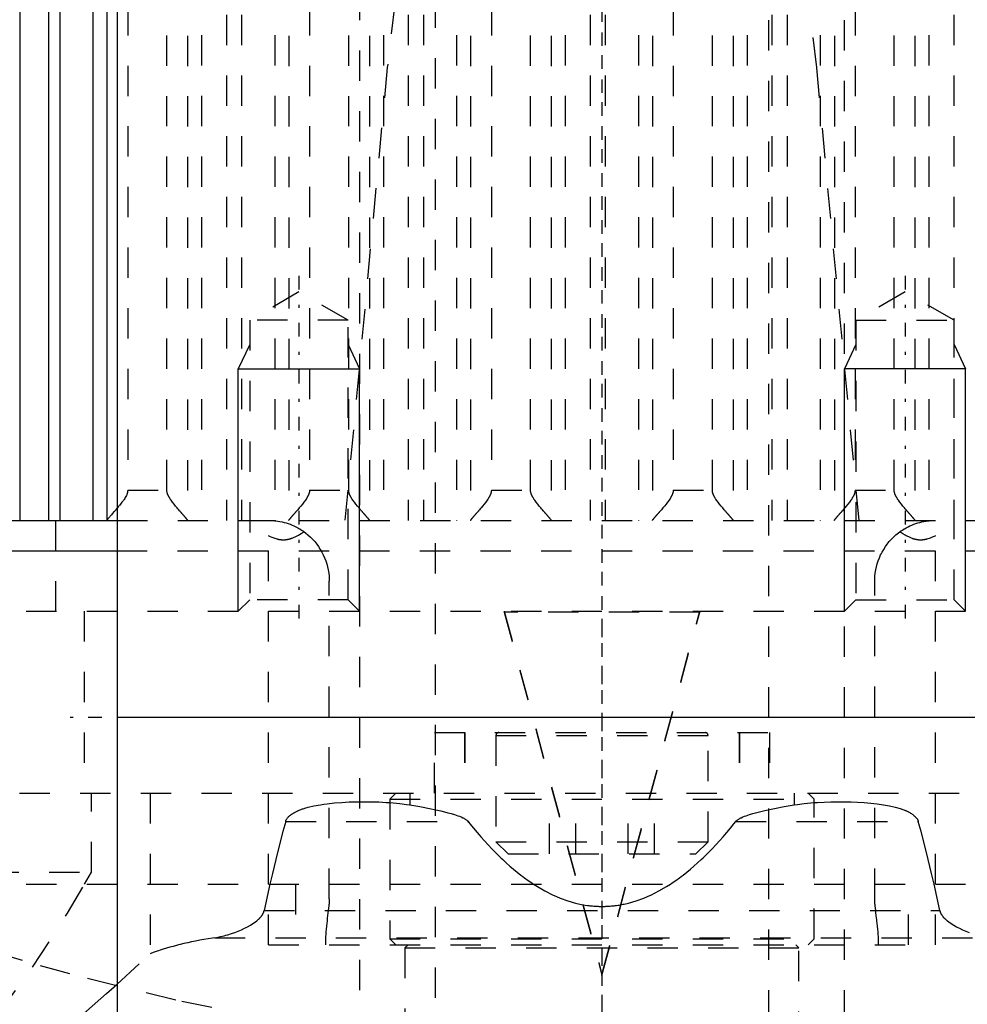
# Model space of a CAD drawing. Extents: x -70 to 72, y -1 to 596.
# Tile 4 of 13: x -19 to 12, y 187 to 219. Entities that reach past the tile are written whole.
import ezdxf

# ---------------------------------------------------------------- set-up
doc = ezdxf.new("R2010")
doc.units = 0
doc.linetypes.add('CENTER', pattern=[1.5, 0.45, -0.5, 0.05, -0.5])
doc.linetypes.add('DASHED', pattern=[2, 1, -1])
for name, color, linetype in [('AM_0', 7, 'CONTINUOUS'), ('AM_10', 7, 'CONTINUOUS'), ('AM_3', 7, 'DASHED'), ('AM_7', 7, 'CENTER')]:
    doc.layers.add(name, color=color, linetype=linetype)

msp = doc.modelspace()

# ---------------------------------------------------------------- linework, layer by layer
at = {"layer": 'AM_0', "color": 7, "linetype": 'CONTINUOUS'}
for p, q in [((-16, 394.2), (-16, 134)), ((-18.26, 249.174), (-18.26, 202.5)), ((-17.891, 249.174), (-17.891, 202.5)), ((-19.206, 248.503), (-19.206, 202.5)), ((-16.797, 248.503), (-16.797, 202.5)), ((-16.333, 248.49), (-16.333, 202.51)), ((-57.145, 202.5), (-16, 202.5)), ((-43, 201.5), (-16.007, 201.5)), ((16, 196), (-16, 196))]:
    msp.add_line(p, q, dxfattribs=at)
for points in [[(-16, 202.898, 0), (-16.014, 202.882, 0), (-16.04, 202.852, 0), (-16.065, 202.822, 0), (-16.078, 202.808, 0), (-16.09, 202.794, 0), (-16.114, 202.766, 0), (-16.138, 202.739, 0), (-16.161, 202.713, 0), (-16.183, 202.688, 0), (-16.204, 202.664, 0), (-16.214, 202.653, 0), (-16.224, 202.641, 0), (-16.243, 202.619, 0), (-16.261, 202.599, 0), (-16.277, 202.58, 0), (-16.292, 202.562, 0), (-16.305, 202.547, 0), (-16.31, 202.54, 0), (-16.315, 202.533, 0), (-16.324, 202.522, 0), (-16.331, 202.513, 0), (-16.333, 202.51, 0)], [(-16.333, 202.51, 0), (-16.335, 202.507, 0), (-16.339, 202.502, 0), (-16.343, 202.5, 0), (-16.345, 202.5, 0)]]:
    msp.add_polyline3d(points, dxfattribs=at)
at = {"layer": 'AM_10', "color": 7, "linetype": 'CONTINUOUS'}
for p, q in [((-11.621, 208.3), (-12, 207.5)), ((-8.379, 208.3), (-8, 207.5)), ((8.379, 208.3), (8, 207.5)), ((11.621, 208.3), (12, 207.5)), ((-12, 199.5), (-12, 207.5)), ((-12, 207.5), (-8, 207.5)), ((-8, 199.5), (-8, 207.5)), ((12, 207.5), (8, 207.5)), ((8, 199.5), (8, 207.5)), ((12, 199.5), (12, 207.5))]:
    msp.add_line(p, q, dxfattribs=at)
at = {"layer": 'AM_3', "color": 6, "linetype": 'DASHED'}
for p, q in [((-5.5, 453.75), (-5.5, 124)), ((5.5, 124), (5.5, 453.75)), ((-8, 444), (-8, 164)), ((8, 164), (8, 444)), ((-12.392, 249.174), (-12.392, 202.5)), ((-11.891, 249.174), (-11.891, 202.5)), ((-6.392, 249.174), (-6.392, 202.5)), ((-5.891, 249.174), (-5.891, 202.5)), ((-0.392, 249.174), (-0.392, 202.5)), ((0.109, 249.174), (0.109, 202.5)), ((5.608, 249.174), (5.608, 202.5)), ((6.109, 249.174), (6.109, 202.5)), ((11.608, 249.174), (11.608, 202.5)), ((-13.674, 248.49), (-13.674, 202.51)), ((-13.21, 248.503), (-13.21, 202.5)), ((-10.797, 248.503), (-10.797, 202.5)), ((-10.333, 248.49), (-10.333, 202.51)), ((-7.674, 248.49), (-7.674, 202.51)), ((-7.21, 248.503), (-7.21, 202.5)), ((-4.797, 248.503), (-4.797, 202.5)), ((-4.333, 248.49), (-4.333, 202.51)), ((-1.674, 248.49), (-1.674, 202.51)), ((-1.21, 248.503), (-1.21, 202.5)), ((1.203, 248.503), (1.203, 202.5)), ((1.667, 248.49), (1.667, 202.51)), ((4.326, 248.49), (4.326, 202.51)), ((4.79, 248.503), (4.79, 202.5)), ((7.203, 248.503), (7.203, 202.5)), ((7.667, 248.49), (7.667, 202.51)), ((10.326, 248.49), (10.326, 202.51)), ((10.79, 248.503), (10.79, 202.5)), ((-15.649, 247.5), (-15.649, 203.5)), ((-14.358, 203.5), (-14.358, 247.5)), ((-9.649, 247.5), (-9.649, 203.5)), ((-8.358, 203.5), (-8.358, 247.5)), ((-3.649, 247.5), (-3.649, 203.5)), ((-2.358, 203.5), (-2.358, 247.5)), ((2.351, 247.5), (2.351, 203.5)), ((3.642, 203.5), (3.642, 247.5)), ((8.351, 247.5), (8.351, 203.5)), ((9.642, 203.5), (9.642, 247.5)), ((-10, 210.036), (-11.621, 209.1)), ((-8.379, 209.1), (-10, 210.036)), ((10, 210.036), (8.379, 209.1)), ((11.621, 209.1), (10, 210.036)), ((-11.621, 209.1), (-11.621, 199.879)), ((-8.379, 209.1), (-11.621, 209.1)), ((-8.379, 199.879), (-8.379, 209.1)), ((8.379, 209.1), (8.379, 199.879)), ((8.379, 209.1), (11.621, 209.1)), ((11.621, 199.879), (11.621, 209.1)), ((-15.649, 203.5), (-14.358, 203.5)), ((-9.649, 203.5), (-8.358, 203.5)), ((-3.649, 203.5), (-2.358, 203.5)), ((2.351, 203.5), (3.642, 203.5)), ((8.351, 203.5), (9.642, 203.5)), ((-18.02, 199.5), (-18.02, 202.5)), ((-16, 202.5), (16, 202.5)), ((-11, 188.5), (-11, 201.987)), ((11, 188.5), (11, 201.987)), ((-16.007, 201.5), (16.007, 201.5)), ((-9, 190.02), (-9, 200.5)), ((9, 190.02), (9, 200.5)), ((-11.621, 199.879), (-12, 199.5)), ((-8.379, 199.879), (-11.621, 199.879)), ((-8, 199.5), (-8.379, 199.879)), ((8.379, 199.879), (8, 199.5)), ((8.379, 199.879), (11.621, 199.879)), ((12, 199.5), (11.621, 199.879)), ((-43, 199.5), (43, 199.5)), ((-17.084, 199.5), (-17.084, 193.5)), ((-3.225, 199.5), (-3.225, 199.474)), ((-3.225, 199.5), (0, 187.516)), ((3.225, 199.474), (-3.225, 199.474)), ((-3.225, 199.474), (0, 187.49)), ((0, 187.516), (3.225, 199.5)), ((0, 187.49), (3.225, 199.474)), ((3.225, 199.5), (3.225, 199.474)), ((-5.53, 193.5), (-5.53, 195.5)), ((-5.53, 195.5), (5.53, 195.5)), ((-4.54, 195.5), (-4.54, 193.5)), ((-4.53, 195.5), (-4.53, 193.5)), ((-3.5, 195.4), (-3.5, 191.9)), ((-3.5, 195.4), (3.5, 195.4)), ((3.5, 191.9), (3.5, 195.4)), ((4.53, 195.5), (4.53, 193.5)), ((4.54, 195.5), (4.54, 193.5)), ((5.53, 195.5), (5.53, 193.5)), ((-39.215, 193.5), (39.215, 193.5)), ((-16.842, 190.893), (-16.842, 193.5)), ((-14.906, 193.5), (-14.906, 188.204)), ((-6.8, 193.5), (-7, 193.3)), ((-7, 193.3), (-7, 188.7)), ((-7, 193.3), (7, 193.3)), ((-6.344, 193.5), (-6.344, 193.112)), ((-1.732, 191.5), (-1.732, 193.5)), ((-0.866, 191.5), (-0.866, 193.5)), ((0.866, 191.5), (0.866, 193.5)), ((1.732, 191.5), (1.732, 193.5)), ((6.344, 193.5), (6.344, 193.112)), ((7, 193.3), (6.8, 193.5)), ((7, 188.7), (7, 193.3)), ((-10.436, 192.57), (-4.416, 192.57)), ((4.416, 192.57), (10.436, 192.57)), ((-3.5, 191.9), (-3.1, 191.5)), ((-3.5, 191.9), (3.5, 191.9)), ((3.1, 191.5), (3.5, 191.9)), ((-3.1, 191.5), (3.1, 191.5)), ((-40.238, 190.893), (-16.842, 190.893)), ((-17.071, 190.494), (-16.842, 190.893)), ((-41, 190.5), (41, 190.5)), ((-10.958, 190.499), (-11.147, 189.63)), ((-10.115, 190.5), (-10.115, 188.5)), ((10.115, 188.5), (10.115, 190.5)), ((11.147, 189.63), (10.958, 190.499)), ((-11.147, 189.63), (11.147, 189.63)), ((-12.777, 188.733), (12.777, 188.733)), ((-11, 188.5), (11, 188.5)), ((-7, 188.7), (-6.8, 188.5)), ((-7, 188.7), (7, 188.7)), ((-6.4, 188.5), (-6.5, 188.4)), ((-6.5, 188.4), (-6.5, 181.3)), ((-6.5, 188.4), (6.5, 188.4)), ((6.5, 188.4), (6.4, 188.5)), ((6.5, 181.3), (6.5, 188.4)), ((6.8, 188.5), (7, 188.7)), ((-16.007, 187.194), (-14.906, 188.204)), ((0, 187.516), (0, 187.49))]:
    msp.add_line(p, q, dxfattribs=at)
for points in [[(-5.442, 231.459, 0), (-7.084, 217.437, 0), (-8.483, 202.5, 0)], [(8.483, 202.5, 0), (7.084, 217.437, 0), (5.442, 231.459, 0)], [(-15.649, 203.5, 0), (-15.649, 203.496, 0), (-15.649, 203.489, 0), (-15.65, 203.482, 0), (-15.65, 203.478, 0), (-15.65, 203.475, 0), (-15.651, 203.468, 0), (-15.652, 203.461, 0), (-15.652, 203.454, 0), (-15.653, 203.447, 0), (-15.655, 203.441, 0), (-15.655, 203.437, 0), (-15.656, 203.434, 0), (-15.657, 203.427, 0), (-15.659, 203.421, 0), (-15.66, 203.414, 0), (-15.662, 203.408, 0), (-15.664, 203.402, 0), (-15.665, 203.399, 0), (-15.665, 203.395, 0), (-15.667, 203.389, 0), (-15.669, 203.383, 0), (-15.67, 203.38, 0), (-15.672, 203.377, 0), (-15.674, 203.371, 0), (-15.676, 203.365, 0), (-15.677, 203.362, 0), (-15.678, 203.359, 0), (-15.681, 203.353, 0), (-15.683, 203.347, 0), (-15.692, 203.326, 0), (-15.71, 203.291, 0), (-15.728, 203.258, 0), (-15.749, 203.224, 0), (-15.77, 203.192, 0), (-15.781, 203.176, 0), (-15.793, 203.159, 0), (-15.816, 203.127, 0), (-15.839, 203.096, 0), (-15.864, 203.064, 0), (-15.888, 203.033, 0), (-15.913, 203.002, 0), (-15.926, 202.987, 0), (-15.938, 202.972, 0), (-15.963, 202.942, 0), (-15.988, 202.912, 0), (-16, 202.898, 0)], [(-13.674, 202.51, 0), (-13.675, 202.511, 0), (-13.676, 202.513, 0), (-13.678, 202.516, 0), (-13.679, 202.517, 0), (-13.68, 202.519, 0), (-13.682, 202.522, 0), (-13.685, 202.525, 0), (-13.688, 202.529, 0), (-13.691, 202.533, 0), (-13.694, 202.537, 0), (-13.696, 202.539, 0), (-13.698, 202.541, 0), (-13.701, 202.545, 0), (-13.705, 202.55, 0), (-13.709, 202.555, 0), (-13.713, 202.56, 0), (-13.718, 202.565, 0), (-13.72, 202.568, 0), (-13.723, 202.571, 0), (-13.727, 202.577, 0), (-13.732, 202.583, 0), (-13.735, 202.586, 0), (-13.738, 202.589, 0), (-13.743, 202.595, 0), (-13.749, 202.601, 0), (-13.751, 202.604, 0), (-13.754, 202.608, 0), (-13.76, 202.614, 0), (-13.766, 202.621, 0), (-13.772, 202.628, 0), (-13.778, 202.635, 0), (-13.784, 202.643, 0), (-13.788, 202.646, 0), (-13.791, 202.65, 0), (-13.797, 202.657, 0), (-13.804, 202.665, 0), (-13.811, 202.672, 0), (-13.817, 202.68, 0), (-13.824, 202.688, 0), (-13.828, 202.692, 0), (-13.831, 202.696, 0), (-13.838, 202.704, 0), (-13.845, 202.712, 0), (-13.853, 202.72, 0), (-13.86, 202.729, 0), (-13.867, 202.737, 0), (-13.871, 202.741, 0), (-13.875, 202.746, 0), (-13.883, 202.754, 0), (-13.89, 202.763, 0), (-13.898, 202.772, 0), (-13.906, 202.781, 0), (-13.914, 202.79, 0), (-13.918, 202.795, 0), (-13.922, 202.799, 0), (-13.93, 202.809, 0), (-13.938, 202.818, 0), (-13.967, 202.851, 0), (-13.992, 202.881, 0), (-14.017, 202.91, 0), (-14.069, 202.972, 0), (-14.121, 203.035, 0), (-14.171, 203.1, 0), (-14.219, 203.166, 0), (-14.246, 203.205, 0), (-14.253, 203.216, 0), (-14.26, 203.228, 0), (-14.264, 203.233, 0), (-14.267, 203.239, 0), (-14.274, 203.25, 0), (-14.281, 203.262, 0), (-14.284, 203.268, 0), (-14.288, 203.274, 0), (-14.294, 203.285, 0), (-14.3, 203.297, 0), (-14.303, 203.303, 0), (-14.306, 203.309, 0), (-14.312, 203.321, 0), (-14.318, 203.333, 0), (-14.323, 203.345, 0), (-14.328, 203.357, 0), (-14.333, 203.37, 0), (-14.335, 203.376, 0), (-14.337, 203.383, 0), (-14.342, 203.395, 0), (-14.345, 203.408, 0), (-14.349, 203.422, 0), (-14.351, 203.435, 0), (-14.354, 203.449, 0), (-14.355, 203.456, 0), (-14.356, 203.463, 0), (-14.357, 203.478, 0), (-14.358, 203.492, 0), (-14.358, 203.5, 0)], [(-9.649, 203.5, 0), (-9.649, 203.492, 0), (-9.65, 203.478, 0), (-9.651, 203.463, 0), (-9.652, 203.456, 0), (-9.653, 203.449, 0), (-9.656, 203.435, 0), (-9.658, 203.422, 0), (-9.662, 203.408, 0), (-9.665, 203.395, 0), (-9.67, 203.383, 0), (-9.672, 203.376, 0), (-9.674, 203.37, 0), (-9.679, 203.357, 0), (-9.684, 203.345, 0), (-9.689, 203.333, 0), (-9.695, 203.321, 0), (-9.701, 203.309, 0), (-9.704, 203.303, 0), (-9.707, 203.297, 0), (-9.713, 203.285, 0), (-9.719, 203.274, 0), (-9.723, 203.268, 0), (-9.726, 203.262, 0), (-9.733, 203.25, 0), (-9.74, 203.239, 0), (-9.743, 203.233, 0), (-9.747, 203.228, 0), (-9.754, 203.216, 0), (-9.761, 203.205, 0), (-9.788, 203.166, 0), (-9.836, 203.1, 0), (-9.886, 203.035, 0), (-9.938, 202.972, 0), (-9.99, 202.91, 0), (-10.015, 202.881, 0), (-10.04, 202.851, 0), (-10.069, 202.818, 0), (-10.077, 202.809, 0), (-10.085, 202.799, 0), (-10.089, 202.795, 0), (-10.093, 202.79, 0), (-10.101, 202.781, 0), (-10.109, 202.772, 0), (-10.117, 202.763, 0), (-10.124, 202.754, 0), (-10.132, 202.746, 0), (-10.136, 202.741, 0), (-10.14, 202.737, 0), (-10.147, 202.729, 0), (-10.154, 202.72, 0), (-10.162, 202.712, 0), (-10.169, 202.704, 0), (-10.176, 202.696, 0), (-10.179, 202.692, 0), (-10.183, 202.688, 0), (-10.19, 202.68, 0), (-10.196, 202.672, 0), (-10.203, 202.665, 0), (-10.21, 202.657, 0), (-10.216, 202.65, 0), (-10.219, 202.646, 0), (-10.223, 202.643, 0), (-10.229, 202.635, 0), (-10.235, 202.628, 0), (-10.241, 202.621, 0), (-10.247, 202.614, 0), (-10.253, 202.608, 0), (-10.256, 202.604, 0), (-10.258, 202.601, 0), (-10.264, 202.595, 0), (-10.269, 202.589, 0), (-10.272, 202.586, 0), (-10.275, 202.583, 0), (-10.28, 202.577, 0), (-10.284, 202.571, 0), (-10.287, 202.568, 0), (-10.289, 202.565, 0), (-10.294, 202.56, 0), (-10.298, 202.555, 0), (-10.302, 202.55, 0), (-10.306, 202.545, 0), (-10.309, 202.541, 0), (-10.311, 202.539, 0), (-10.313, 202.537, 0), (-10.316, 202.533, 0), (-10.319, 202.529, 0), (-10.322, 202.525, 0), (-10.325, 202.522, 0), (-10.327, 202.519, 0), (-10.328, 202.517, 0), (-10.329, 202.516, 0), (-10.331, 202.513, 0), (-10.332, 202.511, 0), (-10.333, 202.51, 0)], [(-7.674, 202.51, 0), (-7.675, 202.511, 0), (-7.676, 202.513, 0), (-7.678, 202.516, 0), (-7.679, 202.517, 0), (-7.68, 202.519, 0), (-7.682, 202.522, 0), (-7.685, 202.525, 0), (-7.688, 202.529, 0), (-7.691, 202.533, 0), (-7.694, 202.537, 0), (-7.696, 202.539, 0), (-7.698, 202.541, 0), (-7.701, 202.545, 0), (-7.705, 202.55, 0), (-7.709, 202.555, 0), (-7.713, 202.56, 0), (-7.718, 202.565, 0), (-7.72, 202.568, 0), (-7.723, 202.571, 0), (-7.727, 202.577, 0), (-7.732, 202.583, 0), (-7.735, 202.586, 0), (-7.738, 202.589, 0), (-7.743, 202.595, 0), (-7.749, 202.601, 0), (-7.751, 202.604, 0), (-7.754, 202.608, 0), (-7.76, 202.614, 0), (-7.766, 202.621, 0), (-7.772, 202.628, 0), (-7.778, 202.635, 0), (-7.784, 202.643, 0), (-7.788, 202.646, 0), (-7.791, 202.65, 0), (-7.797, 202.657, 0), (-7.804, 202.665, 0), (-7.811, 202.672, 0), (-7.817, 202.68, 0), (-7.824, 202.688, 0), (-7.828, 202.692, 0), (-7.831, 202.696, 0), (-7.838, 202.704, 0), (-7.845, 202.712, 0), (-7.853, 202.72, 0), (-7.86, 202.729, 0), (-7.867, 202.737, 0), (-7.871, 202.741, 0), (-7.875, 202.746, 0), (-7.883, 202.754, 0), (-7.89, 202.763, 0), (-7.898, 202.772, 0), (-7.906, 202.781, 0), (-7.914, 202.79, 0), (-7.918, 202.795, 0), (-7.922, 202.799, 0), (-7.93, 202.809, 0), (-7.938, 202.818, 0), (-7.967, 202.851, 0), (-7.992, 202.881, 0), (-8.017, 202.91, 0), (-8.069, 202.972, 0), (-8.121, 203.035, 0), (-8.171, 203.1, 0), (-8.219, 203.166, 0), (-8.246, 203.205, 0), (-8.253, 203.216, 0), (-8.26, 203.228, 0), (-8.264, 203.233, 0), (-8.267, 203.239, 0), (-8.274, 203.25, 0), (-8.281, 203.262, 0), (-8.284, 203.268, 0), (-8.288, 203.274, 0), (-8.294, 203.285, 0), (-8.3, 203.297, 0), (-8.303, 203.303, 0), (-8.306, 203.309, 0), (-8.312, 203.321, 0), (-8.318, 203.333, 0), (-8.323, 203.345, 0), (-8.328, 203.357, 0), (-8.333, 203.37, 0), (-8.335, 203.376, 0), (-8.337, 203.383, 0), (-8.342, 203.395, 0), (-8.345, 203.408, 0), (-8.349, 203.422, 0), (-8.351, 203.435, 0), (-8.354, 203.449, 0), (-8.355, 203.456, 0), (-8.356, 203.463, 0), (-8.357, 203.478, 0), (-8.358, 203.492, 0), (-8.358, 203.5, 0)], [(-3.649, 203.5, 0), (-3.649, 203.492, 0), (-3.65, 203.478, 0), (-3.651, 203.463, 0), (-3.652, 203.456, 0), (-3.653, 203.449, 0), (-3.656, 203.435, 0), (-3.658, 203.422, 0), (-3.662, 203.408, 0), (-3.665, 203.395, 0), (-3.67, 203.383, 0), (-3.672, 203.376, 0), (-3.674, 203.37, 0), (-3.679, 203.357, 0), (-3.684, 203.345, 0), (-3.689, 203.333, 0), (-3.695, 203.321, 0), (-3.701, 203.309, 0), (-3.704, 203.303, 0), (-3.707, 203.297, 0), (-3.713, 203.285, 0), (-3.719, 203.274, 0), (-3.723, 203.268, 0), (-3.726, 203.262, 0), (-3.733, 203.25, 0), (-3.74, 203.239, 0), (-3.743, 203.233, 0), (-3.747, 203.228, 0), (-3.754, 203.216, 0), (-3.761, 203.205, 0), (-3.788, 203.166, 0), (-3.836, 203.1, 0), (-3.886, 203.035, 0), (-3.938, 202.972, 0), (-3.99, 202.91, 0), (-4.015, 202.881, 0), (-4.04, 202.851, 0), (-4.069, 202.818, 0), (-4.077, 202.809, 0), (-4.085, 202.799, 0), (-4.089, 202.795, 0), (-4.093, 202.79, 0), (-4.101, 202.781, 0), (-4.109, 202.772, 0), (-4.117, 202.763, 0), (-4.124, 202.754, 0), (-4.132, 202.746, 0), (-4.136, 202.741, 0), (-4.14, 202.737, 0), (-4.147, 202.729, 0), (-4.154, 202.72, 0), (-4.162, 202.712, 0), (-4.169, 202.704, 0), (-4.176, 202.696, 0), (-4.179, 202.692, 0), (-4.183, 202.688, 0), (-4.19, 202.68, 0), (-4.196, 202.672, 0), (-4.203, 202.665, 0), (-4.21, 202.657, 0), (-4.216, 202.65, 0), (-4.219, 202.646, 0), (-4.223, 202.643, 0), (-4.229, 202.635, 0), (-4.235, 202.628, 0), (-4.241, 202.621, 0), (-4.247, 202.614, 0), (-4.253, 202.608, 0), (-4.256, 202.604, 0), (-4.258, 202.601, 0), (-4.264, 202.595, 0), (-4.269, 202.589, 0), (-4.272, 202.586, 0), (-4.275, 202.583, 0), (-4.28, 202.577, 0), (-4.284, 202.571, 0), (-4.287, 202.568, 0), (-4.289, 202.565, 0), (-4.294, 202.56, 0), (-4.298, 202.555, 0), (-4.302, 202.55, 0), (-4.306, 202.545, 0), (-4.309, 202.541, 0), (-4.311, 202.539, 0), (-4.313, 202.537, 0), (-4.316, 202.533, 0), (-4.319, 202.529, 0), (-4.322, 202.525, 0), (-4.325, 202.522, 0), (-4.327, 202.519, 0), (-4.328, 202.517, 0), (-4.329, 202.516, 0), (-4.331, 202.513, 0), (-4.332, 202.511, 0), (-4.333, 202.51, 0)], [(-1.674, 202.51, 0), (-1.675, 202.511, 0), (-1.676, 202.513, 0), (-1.678, 202.516, 0), (-1.679, 202.517, 0), (-1.68, 202.519, 0), (-1.682, 202.522, 0), (-1.685, 202.525, 0), (-1.688, 202.529, 0), (-1.691, 202.533, 0), (-1.694, 202.537, 0), (-1.696, 202.539, 0), (-1.698, 202.541, 0), (-1.701, 202.545, 0), (-1.705, 202.55, 0), (-1.709, 202.555, 0), (-1.713, 202.56, 0), (-1.718, 202.565, 0), (-1.72, 202.568, 0), (-1.723, 202.571, 0), (-1.727, 202.577, 0), (-1.732, 202.583, 0), (-1.735, 202.586, 0), (-1.738, 202.589, 0), (-1.743, 202.595, 0), (-1.749, 202.601, 0), (-1.751, 202.604, 0), (-1.754, 202.608, 0), (-1.76, 202.614, 0), (-1.766, 202.621, 0), (-1.772, 202.628, 0), (-1.778, 202.635, 0), (-1.784, 202.643, 0), (-1.788, 202.646, 0), (-1.791, 202.65, 0), (-1.797, 202.657, 0), (-1.804, 202.665, 0), (-1.811, 202.672, 0), (-1.817, 202.68, 0), (-1.824, 202.688, 0), (-1.828, 202.692, 0), (-1.831, 202.696, 0), (-1.838, 202.704, 0), (-1.845, 202.712, 0), (-1.853, 202.72, 0), (-1.86, 202.729, 0), (-1.867, 202.737, 0), (-1.871, 202.741, 0), (-1.875, 202.746, 0), (-1.883, 202.754, 0), (-1.89, 202.763, 0), (-1.898, 202.772, 0), (-1.906, 202.781, 0), (-1.914, 202.79, 0), (-1.918, 202.795, 0), (-1.922, 202.799, 0), (-1.93, 202.809, 0), (-1.938, 202.818, 0), (-1.967, 202.851, 0), (-1.992, 202.881, 0), (-2.017, 202.91, 0), (-2.069, 202.972, 0), (-2.121, 203.035, 0), (-2.171, 203.1, 0), (-2.219, 203.166, 0), (-2.246, 203.205, 0), (-2.253, 203.216, 0), (-2.26, 203.228, 0), (-2.264, 203.233, 0), (-2.267, 203.239, 0), (-2.274, 203.25, 0), (-2.281, 203.262, 0), (-2.284, 203.268, 0), (-2.288, 203.274, 0), (-2.294, 203.285, 0), (-2.3, 203.297, 0), (-2.303, 203.303, 0), (-2.306, 203.309, 0), (-2.312, 203.321, 0), (-2.318, 203.333, 0), (-2.323, 203.345, 0), (-2.328, 203.357, 0), (-2.333, 203.37, 0), (-2.335, 203.376, 0), (-2.337, 203.383, 0), (-2.342, 203.395, 0), (-2.345, 203.408, 0), (-2.349, 203.422, 0), (-2.351, 203.435, 0), (-2.354, 203.449, 0), (-2.355, 203.456, 0), (-2.356, 203.463, 0), (-2.357, 203.478, 0), (-2.358, 203.492, 0), (-2.358, 203.5, 0)], [(2.351, 203.5, 0), (2.351, 203.492, 0), (2.35, 203.478, 0), (2.349, 203.463, 0), (2.348, 203.456, 0), (2.347, 203.449, 0), (2.344, 203.435, 0), (2.342, 203.422, 0), (2.338, 203.408, 0), (2.335, 203.395, 0), (2.33, 203.383, 0), (2.328, 203.376, 0), (2.326, 203.37, 0), (2.321, 203.357, 0), (2.316, 203.345, 0), (2.311, 203.333, 0), (2.305, 203.321, 0), (2.299, 203.309, 0), (2.296, 203.303, 0), (2.293, 203.297, 0), (2.287, 203.285, 0), (2.281, 203.274, 0), (2.277, 203.268, 0), (2.274, 203.262, 0), (2.267, 203.25, 0), (2.26, 203.239, 0), (2.257, 203.233, 0), (2.253, 203.228, 0), (2.246, 203.216, 0), (2.239, 203.205, 0), (2.212, 203.166, 0), (2.164, 203.1, 0), (2.114, 203.035, 0), (2.062, 202.972, 0), (2.01, 202.91, 0), (1.985, 202.881, 0), (1.96, 202.851, 0), (1.931, 202.818, 0), (1.923, 202.809, 0), (1.915, 202.799, 0), (1.911, 202.795, 0), (1.907, 202.79, 0), (1.899, 202.781, 0), (1.891, 202.772, 0), (1.883, 202.763, 0), (1.876, 202.754, 0), (1.868, 202.746, 0), (1.864, 202.741, 0), (1.86, 202.737, 0), (1.853, 202.729, 0), (1.846, 202.72, 0), (1.838, 202.712, 0), (1.831, 202.704, 0), (1.824, 202.696, 0), (1.821, 202.692, 0), (1.817, 202.688, 0), (1.81, 202.68, 0), (1.804, 202.672, 0), (1.797, 202.665, 0), (1.79, 202.657, 0), (1.784, 202.65, 0), (1.781, 202.646, 0), (1.777, 202.643, 0), (1.771, 202.635, 0), (1.765, 202.628, 0), (1.759, 202.621, 0), (1.753, 202.614, 0), (1.747, 202.608, 0), (1.744, 202.604, 0), (1.742, 202.601, 0), (1.736, 202.595, 0), (1.731, 202.589, 0), (1.728, 202.586, 0), (1.725, 202.583, 0), (1.72, 202.577, 0), (1.716, 202.571, 0), (1.713, 202.568, 0), (1.711, 202.565, 0), (1.706, 202.56, 0), (1.702, 202.555, 0), (1.698, 202.55, 0), (1.694, 202.545, 0), (1.691, 202.541, 0), (1.689, 202.539, 0), (1.687, 202.537, 0), (1.684, 202.533, 0), (1.681, 202.529, 0), (1.678, 202.525, 0), (1.675, 202.522, 0), (1.673, 202.519, 0), (1.672, 202.517, 0), (1.671, 202.516, 0), (1.669, 202.513, 0), (1.668, 202.511, 0), (1.667, 202.51, 0)], [(4.326, 202.51, 0), (4.325, 202.511, 0), (4.324, 202.513, 0), (4.322, 202.516, 0), (4.321, 202.517, 0), (4.32, 202.519, 0), (4.318, 202.522, 0), (4.315, 202.525, 0), (4.312, 202.529, 0), (4.309, 202.533, 0), (4.306, 202.537, 0), (4.304, 202.539, 0), (4.302, 202.541, 0), (4.299, 202.545, 0), (4.295, 202.55, 0), (4.291, 202.555, 0), (4.287, 202.56, 0), (4.282, 202.565, 0), (4.28, 202.568, 0), (4.277, 202.571, 0), (4.273, 202.577, 0), (4.268, 202.583, 0), (4.265, 202.586, 0), (4.262, 202.589, 0), (4.257, 202.595, 0), (4.251, 202.601, 0), (4.249, 202.604, 0), (4.246, 202.608, 0), (4.24, 202.614, 0), (4.234, 202.621, 0), (4.228, 202.628, 0), (4.222, 202.635, 0), (4.216, 202.643, 0), (4.212, 202.646, 0), (4.209, 202.65, 0), (4.203, 202.657, 0), (4.196, 202.665, 0), (4.189, 202.672, 0), (4.183, 202.68, 0), (4.176, 202.688, 0), (4.172, 202.692, 0), (4.169, 202.696, 0), (4.162, 202.704, 0), (4.155, 202.712, 0), (4.147, 202.72, 0), (4.14, 202.729, 0), (4.133, 202.737, 0), (4.129, 202.741, 0), (4.125, 202.746, 0), (4.117, 202.754, 0), (4.11, 202.763, 0), (4.102, 202.772, 0), (4.094, 202.781, 0), (4.086, 202.79, 0), (4.082, 202.795, 0), (4.078, 202.799, 0), (4.07, 202.809, 0), (4.062, 202.818, 0), (4.033, 202.851, 0), (4.008, 202.881, 0), (3.983, 202.91, 0), (3.931, 202.972, 0), (3.879, 203.035, 0), (3.829, 203.1, 0), (3.781, 203.166, 0), (3.754, 203.205, 0), (3.747, 203.216, 0), (3.74, 203.228, 0), (3.736, 203.233, 0), (3.733, 203.239, 0), (3.726, 203.25, 0), (3.719, 203.262, 0), (3.716, 203.268, 0), (3.712, 203.274, 0), (3.706, 203.285, 0), (3.7, 203.297, 0), (3.697, 203.303, 0), (3.694, 203.309, 0), (3.688, 203.321, 0), (3.682, 203.333, 0), (3.677, 203.345, 0), (3.672, 203.357, 0), (3.667, 203.37, 0), (3.665, 203.376, 0), (3.663, 203.383, 0), (3.658, 203.395, 0), (3.655, 203.408, 0), (3.651, 203.422, 0), (3.649, 203.435, 0), (3.646, 203.449, 0), (3.645, 203.456, 0), (3.644, 203.463, 0), (3.643, 203.478, 0), (3.642, 203.492, 0), (3.642, 203.5, 0)], [(8.351, 203.5, 0), (8.351, 203.492, 0), (8.35, 203.478, 0), (8.349, 203.463, 0), (8.348, 203.456, 0), (8.347, 203.449, 0), (8.344, 203.435, 0), (8.342, 203.422, 0), (8.338, 203.408, 0), (8.335, 203.395, 0), (8.33, 203.383, 0), (8.328, 203.376, 0), (8.326, 203.37, 0), (8.321, 203.357, 0), (8.316, 203.345, 0), (8.311, 203.333, 0), (8.305, 203.321, 0), (8.299, 203.309, 0), (8.296, 203.303, 0), (8.293, 203.297, 0), (8.287, 203.285, 0), (8.281, 203.274, 0), (8.277, 203.268, 0), (8.274, 203.262, 0), (8.267, 203.25, 0), (8.26, 203.239, 0), (8.257, 203.233, 0), (8.253, 203.228, 0), (8.246, 203.216, 0), (8.239, 203.205, 0), (8.212, 203.166, 0), (8.164, 203.1, 0), (8.114, 203.035, 0), (8.062, 202.972, 0), (8.01, 202.91, 0), (7.985, 202.881, 0), (7.96, 202.851, 0), (7.931, 202.818, 0), (7.923, 202.809, 0), (7.915, 202.799, 0), (7.911, 202.795, 0), (7.907, 202.79, 0), (7.899, 202.781, 0), (7.891, 202.772, 0), (7.883, 202.763, 0), (7.876, 202.754, 0), (7.868, 202.746, 0), (7.864, 202.741, 0), (7.86, 202.737, 0), (7.853, 202.729, 0), (7.846, 202.72, 0), (7.838, 202.712, 0), (7.831, 202.704, 0), (7.824, 202.696, 0), (7.821, 202.692, 0), (7.817, 202.688, 0), (7.81, 202.68, 0), (7.804, 202.672, 0), (7.797, 202.665, 0), (7.79, 202.657, 0), (7.784, 202.65, 0), (7.781, 202.646, 0), (7.777, 202.643, 0), (7.771, 202.635, 0), (7.765, 202.628, 0), (7.759, 202.621, 0), (7.753, 202.614, 0), (7.747, 202.608, 0), (7.744, 202.604, 0), (7.742, 202.601, 0), (7.736, 202.595, 0), (7.731, 202.589, 0), (7.728, 202.586, 0), (7.725, 202.583, 0), (7.72, 202.577, 0), (7.716, 202.571, 0), (7.713, 202.568, 0), (7.711, 202.565, 0), (7.706, 202.56, 0), (7.702, 202.555, 0), (7.698, 202.55, 0), (7.694, 202.545, 0), (7.691, 202.541, 0), (7.689, 202.539, 0), (7.687, 202.537, 0), (7.684, 202.533, 0), (7.681, 202.529, 0), (7.678, 202.525, 0), (7.675, 202.522, 0), (7.673, 202.519, 0), (7.672, 202.517, 0), (7.671, 202.516, 0), (7.669, 202.513, 0), (7.668, 202.511, 0), (7.667, 202.51, 0)], [(10.326, 202.51, 0), (10.325, 202.511, 0), (10.324, 202.513, 0), (10.322, 202.516, 0), (10.321, 202.517, 0), (10.32, 202.519, 0), (10.318, 202.522, 0), (10.315, 202.525, 0), (10.312, 202.529, 0), (10.309, 202.533, 0), (10.306, 202.537, 0), (10.304, 202.539, 0), (10.302, 202.541, 0), (10.299, 202.545, 0), (10.295, 202.55, 0), (10.291, 202.555, 0), (10.287, 202.56, 0), (10.282, 202.565, 0), (10.28, 202.568, 0), (10.277, 202.571, 0), (10.273, 202.577, 0), (10.268, 202.583, 0), (10.265, 202.586, 0), (10.262, 202.589, 0), (10.257, 202.595, 0), (10.251, 202.601, 0), (10.249, 202.604, 0), (10.246, 202.608, 0), (10.24, 202.614, 0), (10.234, 202.621, 0), (10.228, 202.628, 0), (10.222, 202.635, 0), (10.216, 202.643, 0), (10.212, 202.646, 0), (10.209, 202.65, 0), (10.203, 202.657, 0), (10.196, 202.665, 0), (10.189, 202.672, 0), (10.183, 202.68, 0), (10.176, 202.688, 0), (10.172, 202.692, 0), (10.169, 202.696, 0), (10.162, 202.704, 0), (10.155, 202.712, 0), (10.147, 202.72, 0), (10.14, 202.729, 0), (10.133, 202.737, 0), (10.129, 202.741, 0), (10.125, 202.746, 0), (10.117, 202.754, 0), (10.11, 202.763, 0), (10.102, 202.772, 0), (10.094, 202.781, 0), (10.086, 202.79, 0), (10.082, 202.795, 0), (10.078, 202.799, 0), (10.07, 202.809, 0), (10.062, 202.818, 0), (10.033, 202.851, 0), (10.008, 202.881, 0), (9.983, 202.91, 0), (9.931, 202.972, 0), (9.879, 203.035, 0), (9.829, 203.1, 0), (9.781, 203.166, 0), (9.754, 203.205, 0), (9.747, 203.216, 0), (9.74, 203.228, 0), (9.736, 203.233, 0), (9.733, 203.239, 0), (9.726, 203.25, 0), (9.719, 203.262, 0), (9.716, 203.268, 0), (9.712, 203.274, 0), (9.706, 203.285, 0), (9.7, 203.297, 0), (9.697, 203.303, 0), (9.694, 203.309, 0), (9.688, 203.321, 0), (9.682, 203.333, 0), (9.677, 203.345, 0), (9.672, 203.357, 0), (9.667, 203.37, 0), (9.665, 203.376, 0), (9.663, 203.383, 0), (9.658, 203.395, 0), (9.655, 203.408, 0), (9.651, 203.422, 0), (9.649, 203.435, 0), (9.646, 203.449, 0), (9.645, 203.456, 0), (9.644, 203.463, 0), (9.643, 203.478, 0), (9.642, 203.492, 0), (9.642, 203.5, 0)], [(-13.662, 202.5, 0), (-13.664, 202.5, 0), (-13.668, 202.502, 0), (-13.672, 202.507, 0), (-13.674, 202.51, 0)], [(-11, 202.5, 0), (-10.966, 202.5, 0), (-10.897, 202.497, 0), (-10.829, 202.493, 0), (-10.795, 202.489, 0), (-10.761, 202.486, 0), (-10.693, 202.476, 0), (-10.625, 202.465, 0), (-10.558, 202.45, 0), (-10.491, 202.434, 0), (-10.424, 202.415, 0), (-10.391, 202.405, 0), (-10.358, 202.394, 0), (-10.292, 202.371, 0), (-10.227, 202.345, 0), (-10.163, 202.316, 0), (-10.099, 202.286, 0), (-10.036, 202.252, 0), (-10.005, 202.235, 0), (-9.974, 202.217, 0), (-9.913, 202.179, 0), (-9.854, 202.139, 0), (-9.824, 202.118, 0)], [(-10.333, 202.51, 0), (-10.335, 202.507, 0), (-10.339, 202.502, 0), (-10.343, 202.5, 0), (-10.345, 202.5, 0)], [(-7.662, 202.5, 0), (-7.664, 202.5, 0), (-7.668, 202.502, 0), (-7.672, 202.507, 0), (-7.674, 202.51, 0)], [(-4.333, 202.51, 0), (-4.335, 202.507, 0), (-4.339, 202.502, 0), (-4.343, 202.5, 0), (-4.345, 202.5, 0)], [(-1.662, 202.5, 0), (-1.664, 202.5, 0), (-1.668, 202.502, 0), (-1.672, 202.507, 0), (-1.674, 202.51, 0)], [(1.667, 202.51, 0), (1.665, 202.507, 0), (1.661, 202.502, 0), (1.657, 202.5, 0), (1.655, 202.5, 0)], [(4.338, 202.5, 0), (4.336, 202.5, 0), (4.332, 202.502, 0), (4.328, 202.507, 0), (4.326, 202.51, 0)], [(7.667, 202.51, 0), (7.665, 202.507, 0), (7.661, 202.502, 0), (7.657, 202.5, 0), (7.655, 202.5, 0)], [(9.824, 202.118, 0), (9.854, 202.139, 0), (9.913, 202.179, 0), (9.974, 202.217, 0), (10.005, 202.235, 0), (10.036, 202.252, 0), (10.099, 202.286, 0), (10.163, 202.316, 0), (10.227, 202.345, 0), (10.292, 202.371, 0), (10.358, 202.394, 0), (10.391, 202.405, 0), (10.424, 202.415, 0), (10.491, 202.434, 0), (10.558, 202.45, 0), (10.625, 202.465, 0), (10.693, 202.476, 0), (10.761, 202.486, 0), (10.795, 202.489, 0), (10.829, 202.493, 0), (10.897, 202.497, 0), (10.966, 202.5, 0), (11, 202.5, 0)], [(10.338, 202.5, 0), (10.336, 202.5, 0), (10.332, 202.502, 0), (10.328, 202.507, 0), (10.326, 202.51, 0)], [(-9.824, 202.118, 0), (-9.857, 202.098, 0), (-9.921, 202.06, 0), (-9.986, 202.023, 0), (-10.018, 202.005, 0), (-10.051, 201.988, 0), (-10.118, 201.954, 0), (-10.188, 201.923, 0), (-10.229, 201.906, 0), (-10.242, 201.902, 0), (-10.254, 201.898, 0), (-10.26, 201.896, 0), (-10.266, 201.893, 0), (-10.278, 201.889, 0), (-10.29, 201.886, 0), (-10.302, 201.882, 0), (-10.315, 201.878, 0), (-10.327, 201.875, 0), (-10.333, 201.873, 0), (-10.339, 201.872, 0), (-10.351, 201.869, 0), (-10.364, 201.866, 0), (-10.376, 201.864, 0), (-10.388, 201.861, 0), (-10.4, 201.859, 0), (-10.406, 201.858, 0), (-10.412, 201.857, 0), (-10.424, 201.856, 0), (-10.436, 201.854, 0), (-10.441, 201.854, 0), (-10.447, 201.853, 0), (-10.459, 201.852, 0), (-10.471, 201.851, 0), (-10.477, 201.851, 0), (-10.483, 201.85, 0), (-10.495, 201.85, 0), (-10.506, 201.85, 0), (-10.518, 201.85, 0), (-10.53, 201.85, 0), (-10.542, 201.85, 0), (-10.547, 201.851, 0), (-10.553, 201.851, 0), (-10.565, 201.852, 0), (-10.577, 201.853, 0), (-10.589, 201.854, 0), (-10.601, 201.856, 0), (-10.612, 201.857, 0), (-10.618, 201.858, 0), (-10.624, 201.859, 0), (-10.636, 201.861, 0), (-10.648, 201.863, 0), (-10.659, 201.865, 0), (-10.671, 201.868, 0), (-10.682, 201.87, 0), (-10.688, 201.872, 0), (-10.694, 201.873, 0), (-10.705, 201.876, 0), (-10.716, 201.879, 0), (-10.755, 201.89, 0), (-10.819, 201.911, 0), (-10.849, 201.923, 0), (-10.878, 201.934, 0), (-10.932, 201.956, 0), (-10.979, 201.977, 0), (-11, 201.987, 0)], [(-9.824, 202.118, 0), (-9.782, 202.087, 0), (-9.701, 202.021, 0), (-9.623, 201.951, 0), (-9.586, 201.914, 0), (-9.549, 201.877, 0), (-9.479, 201.799, 0), (-9.413, 201.717, 0), (-9.352, 201.633, 0), (-9.295, 201.545, 0), (-9.242, 201.454, 0), (-9.218, 201.408, 0), (-9.195, 201.361, 0), (-9.152, 201.265, 0), (-9.115, 201.167, 0), (-9.082, 201.068, 0), (-9.055, 200.967, 0), (-9.033, 200.864, 0), (-9.025, 200.813, 0), (-9.017, 200.761, 0), (-9.006, 200.657, 0), (-9.001, 200.552, 0), (-9, 200.5, 0)], [(9, 200.5, 0), (9.001, 200.552, 0), (9.006, 200.657, 0), (9.017, 200.761, 0), (9.025, 200.813, 0), (9.033, 200.864, 0), (9.055, 200.967, 0), (9.082, 201.068, 0), (9.115, 201.167, 0), (9.152, 201.265, 0), (9.195, 201.361, 0), (9.218, 201.408, 0), (9.242, 201.454, 0), (9.295, 201.545, 0), (9.352, 201.633, 0), (9.413, 201.717, 0), (9.479, 201.799, 0), (9.549, 201.877, 0), (9.586, 201.914, 0), (9.623, 201.951, 0), (9.701, 202.021, 0), (9.782, 202.087, 0), (9.824, 202.118, 0)], [(11, 201.987, 0), (10.966, 201.971, 0), (10.897, 201.942, 0), (10.827, 201.915, 0), (10.792, 201.902, 0), (10.757, 201.891, 0), (10.718, 201.879, 0), (10.707, 201.876, 0), (10.696, 201.874, 0), (10.691, 201.872, 0), (10.686, 201.871, 0), (10.675, 201.869, 0), (10.664, 201.866, 0), (10.654, 201.864, 0), (10.644, 201.862, 0), (10.634, 201.861, 0), (10.629, 201.86, 0), (10.624, 201.859, 0), (10.614, 201.857, 0), (10.604, 201.856, 0), (10.594, 201.855, 0), (10.585, 201.854, 0), (10.575, 201.853, 0), (10.57, 201.852, 0), (10.566, 201.852, 0), (10.556, 201.851, 0), (10.547, 201.851, 0), (10.538, 201.85, 0), (10.529, 201.85, 0), (10.519, 201.85, 0), (10.515, 201.85, 0), (10.51, 201.85, 0), (10.501, 201.85, 0), (10.492, 201.85, 0), (10.482, 201.85, 0), (10.473, 201.851, 0), (10.463, 201.852, 0), (10.459, 201.852, 0), (10.454, 201.852, 0), (10.444, 201.853, 0), (10.435, 201.854, 0), (10.43, 201.855, 0), (10.425, 201.855, 0), (10.415, 201.857, 0), (10.405, 201.858, 0), (10.401, 201.859, 0), (10.396, 201.86, 0), (10.386, 201.862, 0), (10.376, 201.864, 0), (10.366, 201.866, 0), (10.355, 201.868, 0), (10.345, 201.87, 0), (10.34, 201.872, 0), (10.335, 201.873, 0), (10.324, 201.876, 0), (10.314, 201.878, 0), (10.303, 201.882, 0), (10.293, 201.885, 0), (10.282, 201.888, 0), (10.277, 201.89, 0), (10.271, 201.892, 0), (10.26, 201.895, 0), (10.249, 201.899, 0), (10.21, 201.914, 0), (10.142, 201.943, 0), (10.072, 201.977, 0), (10.037, 201.995, 0), (10.002, 202.014, 0), (9.931, 202.054, 0), (9.86, 202.096, 0), (9.824, 202.118, 0)], [(-10.436, 192.57, 0), (-10.436, 192.571, 0), (-10.435, 192.574, 0), (-10.434, 192.577, 0), (-10.433, 192.579, 0), (-10.433, 192.581, 0), (-10.432, 192.584, 0), (-10.431, 192.587, 0), (-10.43, 192.59, 0), (-10.429, 192.593, 0), (-10.427, 192.596, 0), (-10.427, 192.598, 0), (-10.426, 192.599, 0), (-10.425, 192.602, 0), (-10.424, 192.605, 0), (-10.419, 192.616, 0), (-10.414, 192.624, 0), (-10.41, 192.633, 0), (-10.4, 192.65, 0), (-10.389, 192.666, 0), (-10.378, 192.682, 0), (-10.366, 192.697, 0), (-10.353, 192.712, 0), (-10.346, 192.719, 0), (-10.339, 192.726, 0), (-10.325, 192.739, 0), (-10.311, 192.753, 0), (-10.296, 192.765, 0), (-10.282, 192.777, 0), (-10.267, 192.789, 0), (-10.259, 192.795, 0), (-10.251, 192.801, 0), (-10.234, 192.812, 0), (-10.217, 192.823, 0), (-10.209, 192.829, 0), (-10.2, 192.835, 0), (-10.181, 192.846, 0), (-10.162, 192.857, 0), (-10.153, 192.862, 0), (-10.143, 192.868, 0), (-10.123, 192.878, 0), (-10.102, 192.889, 0), (-10.08, 192.899, 0), (-10.058, 192.91, 0), (-10.035, 192.92, 0), (-10.023, 192.925, 0), (-10.011, 192.93, 0), (-9.987, 192.94, 0), (-9.962, 192.95, 0), (-9.937, 192.96, 0), (-9.911, 192.969, 0), (-9.884, 192.979, 0), (-9.871, 192.983, 0), (-9.857, 192.988, 0), (-9.829, 192.997, 0), (-9.801, 193.006, 0), (-9.697, 193.035, 0), (-9.504, 193.081, 0), (-9.292, 193.12, 0), (-9.179, 193.137, 0), (-9.063, 193.152, 0), (-8.827, 193.178, 0), (-8.588, 193.197, 0), (-8.346, 193.21, 0), (-8.104, 193.217, 0), (-7.86, 193.22, 0), (-7.737, 193.219, 0), (-7.614, 193.217, 0), (-7.368, 193.21, 0), (-7.123, 193.197, 0), (-7, 193.188, 0)], [(-7, 193.188, 0), (-6.89, 193.179, 0), (-6.67, 193.157, 0), (-6.452, 193.129, 0), (-6.344, 193.112, 0)], [(-6.344, 193.112, 0), (-6.014, 193.056, 0), (-5.639, 192.984, 0), (-5.533, 192.963, 0), (-5.424, 192.939, 0), (-5.369, 192.926, 0), (-5.313, 192.914, 0), (-5.2, 192.886, 0), (-5.086, 192.857, 0), (-4.974, 192.826, 0), (-4.863, 192.793, 0), (-4.755, 192.756, 0), (-4.702, 192.737, 0), (-4.65, 192.716, 0), (-4.592, 192.69, 0), (-4.576, 192.682, 0), (-4.56, 192.674, 0), (-4.552, 192.67, 0), (-4.544, 192.666, 0), (-4.528, 192.657, 0), (-4.512, 192.647, 0), (-4.496, 192.637, 0), (-4.48, 192.626, 0), (-4.464, 192.615, 0), (-4.456, 192.609, 0), (-4.449, 192.603, 0), (-4.441, 192.595, 0), (-4.438, 192.593, 0), (-4.436, 192.591, 0), (-4.435, 192.59, 0), (-4.434, 192.589, 0), (-4.432, 192.587, 0), (-4.429, 192.584, 0), (-4.427, 192.582, 0), (-4.425, 192.58, 0), (-4.423, 192.578, 0), (-4.422, 192.577, 0), (-4.421, 192.575, 0), (-4.419, 192.573, 0), (-4.417, 192.571, 0), (-4.416, 192.57, 0)], [(4.416, 192.57, 0), (4.417, 192.571, 0), (4.419, 192.573, 0), (4.421, 192.575, 0), (4.422, 192.577, 0), (4.423, 192.578, 0), (4.425, 192.58, 0), (4.427, 192.582, 0), (4.429, 192.584, 0), (4.432, 192.587, 0), (4.434, 192.589, 0), (4.435, 192.59, 0), (4.436, 192.591, 0), (4.438, 192.593, 0), (4.441, 192.595, 0), (4.449, 192.603, 0), (4.456, 192.609, 0), (4.464, 192.615, 0), (4.48, 192.626, 0), (4.496, 192.637, 0), (4.512, 192.647, 0), (4.528, 192.657, 0), (4.544, 192.666, 0), (4.552, 192.67, 0), (4.56, 192.674, 0), (4.576, 192.682, 0), (4.592, 192.69, 0), (4.65, 192.716, 0), (4.702, 192.737, 0), (4.755, 192.756, 0), (4.863, 192.793, 0), (4.974, 192.826, 0), (5.369, 192.926, 0), (6.014, 193.056, 0), (6.344, 193.112, 0)], [(6.344, 193.112, 0), (6.452, 193.129, 0), (6.67, 193.157, 0), (6.89, 193.179, 0), (7, 193.188, 0)], [(7, 193.188, 0), (7.112, 193.196, 0), (7.333, 193.208, 0), (7.555, 193.216, 0), (7.665, 193.218, 0), (7.776, 193.219, 0), (7.997, 193.219, 0), (8.217, 193.214, 0), (8.435, 193.205, 0), (8.652, 193.192, 0), (8.868, 193.174, 0), (8.975, 193.163, 0), (9.081, 193.15, 0), (9.29, 193.12, 0), (9.491, 193.083, 0), (9.675, 193.041, 0), (9.842, 192.993, 0), (9.93, 192.962, 0), (9.955, 192.953, 0), (9.978, 192.944, 0), (9.99, 192.939, 0), (10.001, 192.934, 0), (10.024, 192.925, 0), (10.046, 192.915, 0), (10.057, 192.91, 0), (10.068, 192.905, 0), (10.089, 192.895, 0), (10.112, 192.884, 0), (10.124, 192.878, 0), (10.136, 192.871, 0), (10.16, 192.858, 0), (10.185, 192.844, 0), (10.21, 192.828, 0), (10.235, 192.812, 0), (10.259, 192.795, 0), (10.271, 192.785, 0), (10.283, 192.776, 0), (10.306, 192.757, 0), (10.329, 192.736, 0), (10.35, 192.714, 0), (10.37, 192.691, 0), (10.381, 192.677, 0), (10.384, 192.673, 0), (10.387, 192.669, 0), (10.389, 192.667, 0), (10.39, 192.665, 0), (10.393, 192.66, 0), (10.396, 192.656, 0), (10.397, 192.654, 0), (10.399, 192.652, 0), (10.401, 192.647, 0), (10.404, 192.643, 0), (10.405, 192.641, 0), (10.407, 192.639, 0), (10.409, 192.634, 0), (10.412, 192.63, 0), (10.414, 192.625, 0), (10.417, 192.62, 0), (10.419, 192.616, 0), (10.42, 192.613, 0), (10.421, 192.611, 0), (10.423, 192.606, 0), (10.425, 192.602, 0), (10.427, 192.597, 0), (10.429, 192.592, 0), (10.431, 192.587, 0), (10.432, 192.585, 0), (10.432, 192.582, 0), (10.434, 192.577, 0), (10.436, 192.572, 0), (10.436, 192.57, 0)], [(-10.436, 192.57, 0), (-10.53, 192.232, 0), (-10.709, 191.545, 0), (-10.877, 190.848, 0), (-10.958, 190.499, 0)], [(-4.416, 192.57, 0), (-4.356, 192.494, 0), (-4.236, 192.346, 0), (-4.116, 192.202, 0), (-4.056, 192.131, 0), (-3.996, 192.062, 0), (-3.876, 191.926, 0), (-3.756, 191.795, 0), (-3.636, 191.667, 0), (-3.516, 191.544, 0), (-3.396, 191.425, 0), (-3.336, 191.367, 0), (-3.276, 191.31, 0), (-3.156, 191.199, 0), (-3.036, 191.092, 0), (-2.916, 190.99, 0), (-2.797, 190.891, 0), (-2.677, 190.797, 0), (-2.617, 190.751, 0), (-2.557, 190.707, 0), (-2.437, 190.621, 0), (-2.318, 190.539, 0), (-2.258, 190.499, 0)], [(2.258, 190.499, 0), (2.318, 190.539, 0), (2.437, 190.621, 0), (2.557, 190.707, 0), (2.617, 190.751, 0), (2.677, 190.797, 0), (2.797, 190.891, 0), (2.916, 190.99, 0), (3.036, 191.092, 0), (3.156, 191.199, 0), (3.276, 191.31, 0), (3.336, 191.367, 0), (3.396, 191.425, 0), (3.516, 191.544, 0), (3.636, 191.667, 0), (3.756, 191.795, 0), (3.876, 191.926, 0), (3.996, 192.062, 0), (4.056, 192.131, 0), (4.116, 192.202, 0), (4.236, 192.346, 0), (4.356, 192.494, 0), (4.416, 192.57, 0)], [(10.958, 190.499, 0), (10.877, 190.848, 0), (10.709, 191.545, 0), (10.53, 192.232, 0), (10.436, 192.57, 0)], [(-27.783, 190.893, 0), (-26.259, 190.325, 0), (-23.188, 189.251, 0), (-20.091, 188.269, 0), (-18.537, 187.817, 0), (-16.979, 187.393, 0), (-13.859, 186.639, 0), (-10.742, 186.019, 0), (-7.637, 185.546, 0), (-4.555, 185.228, 0), (-1.507, 185.07, 0), (0, 185.05, 0), (1.507, 185.07, 0), (4.555, 185.228, 0), (7.637, 185.546, 0), (10.742, 186.019, 0), (13.859, 186.639, 0), (16.979, 187.393, 0), (18.537, 187.817, 0), (20.091, 188.269, 0), (23.188, 189.251, 0), (26.259, 190.325, 0), (27.783, 190.893, 0)], [(-20.535, 185.5, 0), (-19.95, 186.189, 0), (-18.787, 187.76, 0), (-17.638, 189.541, 0), (-17.071, 190.494, 0)], [(-2.258, 190.499, 0), (-2.132, 190.42, 0), (-1.881, 190.275, 0), (-1.63, 190.148, 0), (-1.505, 190.092, 0), (-1.379, 190.04, 0), (-1.128, 189.949, 0), (-0.878, 189.877, 0), (-0.627, 189.822, 0), (-0.481, 189.799, 0), (-0.439, 189.793, 0), (-0.397, 189.788, 0), (-0.376, 189.786, 0), (-0.355, 189.784, 0), (-0.313, 189.78, 0), (-0.272, 189.776, 0), (-0.23, 189.773, 0), (-0.188, 189.771, 0), (-0.146, 189.769, 0), (-0.125, 189.768, 0), (-0.104, 189.767, 0), (-0.063, 189.766, 0), (-0.021, 189.766, 0), (0, 189.766, 0), (0.021, 189.766, 0), (0.063, 189.766, 0), (0.104, 189.767, 0), (0.125, 189.768, 0), (0.146, 189.769, 0), (0.188, 189.771, 0), (0.23, 189.773, 0), (0.272, 189.776, 0), (0.313, 189.78, 0), (0.355, 189.784, 0), (0.376, 189.786, 0), (0.397, 189.788, 0), (0.439, 189.793, 0), (0.481, 189.799, 0), (0.522, 189.805, 0), (0.564, 189.811, 0), (0.606, 189.819, 0), (0.627, 189.822, 0), (0.648, 189.826, 0), (0.69, 189.834, 0), (0.731, 189.843, 0), (0.878, 189.877, 0), (1.128, 189.949, 0), (1.379, 190.04, 0), (1.505, 190.092, 0), (1.63, 190.148, 0), (1.881, 190.275, 0), (2.132, 190.42, 0), (2.258, 190.499, 0)], [(-9, 190.02, 0), (-9, 189.989, 0), (-9.003, 189.923, 0), (-9.007, 189.854, 0), (-9.01, 189.819, 0), (-9.014, 189.782, 0), (-9.022, 189.707, 0), (-9.031, 189.629, 0), (-9.041, 189.548, 0), (-9.052, 189.465, 0), (-9.063, 189.379, 0), (-9.068, 189.335, 0), (-9.073, 189.291, 0), (-9.084, 189.202, 0), (-9.094, 189.111, 0), (-9.102, 189.018, 0), (-9.11, 188.925, 0), (-9.116, 188.831, 0), (-9.119, 188.783, 0), (-9.121, 188.736, 0), (-9.125, 188.641, 0), (-9.126, 188.547, 0), (-9.127, 188.5, 0)], [(9.127, 188.5, 0), (9.126, 188.547, 0), (9.125, 188.641, 0), (9.121, 188.736, 0), (9.119, 188.783, 0), (9.116, 188.831, 0), (9.11, 188.925, 0), (9.102, 189.018, 0), (9.094, 189.111, 0), (9.084, 189.202, 0), (9.073, 189.291, 0), (9.068, 189.335, 0), (9.063, 189.379, 0), (9.052, 189.465, 0), (9.041, 189.548, 0), (9.031, 189.629, 0), (9.022, 189.707, 0), (9.014, 189.782, 0), (9.01, 189.819, 0), (9.007, 189.854, 0), (9.003, 189.923, 0), (9, 189.989, 0), (9, 190.02, 0)], [(-12.777, 188.733, 0), (-12.715, 188.744, 0), (-12.591, 188.769, 0), (-12.468, 188.798, 0), (-12.408, 188.814, 0), (-12.347, 188.831, 0), (-12.228, 188.868, 0), (-12.113, 188.909, 0), (-12.001, 188.952, 0), (-11.893, 188.997, 0), (-11.79, 189.045, 0), (-11.741, 189.069, 0), (-11.693, 189.094, 0), (-11.602, 189.146, 0), (-11.516, 189.2, 0), (-11.436, 189.256, 0), (-11.393, 189.29, 0), (-11.381, 189.299, 0), (-11.369, 189.309, 0), (-11.363, 189.314, 0), (-11.358, 189.319, 0), (-11.347, 189.329, 0), (-11.336, 189.339, 0), (-11.325, 189.349, 0), (-11.315, 189.359, 0), (-11.305, 189.369, 0), (-11.3, 189.374, 0), (-11.295, 189.379, 0), (-11.285, 189.389, 0), (-11.276, 189.399, 0), (-11.271, 189.404, 0), (-11.266, 189.41, 0), (-11.257, 189.42, 0), (-11.248, 189.431, 0), (-11.244, 189.437, 0), (-11.239, 189.443, 0), (-11.231, 189.454, 0), (-11.222, 189.466, 0), (-11.214, 189.477, 0), (-11.206, 189.489, 0), (-11.199, 189.502, 0), (-11.195, 189.508, 0), (-11.192, 189.514, 0), (-11.185, 189.527, 0), (-11.178, 189.54, 0), (-11.172, 189.553, 0), (-11.167, 189.567, 0), (-11.161, 189.58, 0), (-11.159, 189.587, 0), (-11.157, 189.594, 0), (-11.152, 189.608, 0), (-11.149, 189.623, 0), (-11.147, 189.63, 0)], [(11.147, 189.63, 0), (11.149, 189.622, 0), (11.153, 189.608, 0), (11.157, 189.593, 0), (11.159, 189.586, 0), (11.162, 189.579, 0), (11.167, 189.565, 0), (11.173, 189.551, 0), (11.179, 189.538, 0), (11.186, 189.524, 0), (11.193, 189.511, 0), (11.197, 189.505, 0), (11.201, 189.498, 0), (11.209, 189.486, 0), (11.217, 189.473, 0), (11.225, 189.461, 0), (11.234, 189.449, 0), (11.243, 189.438, 0), (11.248, 189.432, 0), (11.252, 189.426, 0), (11.262, 189.415, 0), (11.271, 189.404, 0), (11.276, 189.398, 0), (11.281, 189.393, 0), (11.291, 189.382, 0), (11.301, 189.372, 0), (11.306, 189.367, 0), (11.311, 189.362, 0), (11.321, 189.352, 0), (11.332, 189.342, 0), (11.343, 189.332, 0), (11.353, 189.323, 0), (11.365, 189.313, 0), (11.37, 189.308, 0), (11.376, 189.303, 0), (11.387, 189.294, 0), (11.399, 189.284, 0), (11.442, 189.251, 0), (11.521, 189.196, 0), (11.606, 189.143, 0), (11.697, 189.092, 0), (11.745, 189.068, 0), (11.794, 189.043, 0), (11.897, 188.996, 0), (12.004, 188.95, 0), (12.116, 188.907, 0)], [(-12.777, 188.733, 0), (-12.851, 188.722, 0), (-12.995, 188.697, 0), (-13.136, 188.672, 0), (-13.206, 188.66, 0), (-13.274, 188.647, 0), (-13.41, 188.62, 0), (-13.542, 188.593, 0), (-13.67, 188.565, 0), (-13.796, 188.537, 0), (-13.918, 188.508, 0), (-13.978, 188.493, 0), (-14.037, 188.478, 0), (-14.153, 188.448, 0), (-14.264, 188.417, 0), (-14.373, 188.386, 0), (-14.478, 188.354, 0), (-14.579, 188.322, 0), (-14.629, 188.305, 0), (-14.677, 188.289, 0), (-14.771, 188.255, 0), (-14.862, 188.221, 0), (-14.906, 188.204, 0)], [(-17.937, 185.536, 0), (-17.634, 185.784, 0), (-17.007, 186.313, 0), (-16.349, 186.888, 0), (-16.007, 187.194, 0)]]:
    msp.add_polyline3d(points, dxfattribs=at)
for centre, start, end in [((-3.4, 195.4), 90, 180), ((3.4, 195.4), 0, 90)]:
    msp.add_arc(centre, 0.1, start, end, dxfattribs=at)
at = {"layer": 'AM_7', "color": 4, "linetype": 'CENTER'}
for p, q in [((0, 470.5), (0, 107.5)), ((0, 454.2), (0, 146)), ((-10, 210.563), (-10, 198.973)), ((10, 210.563), (10, 198.973)), ((0, 199.1), (0, 127.425)), ((17.6, 196), (-17.6, 196))]:
    msp.add_line(p, q, dxfattribs=at)

doc.saveas('drawing.dxf')
